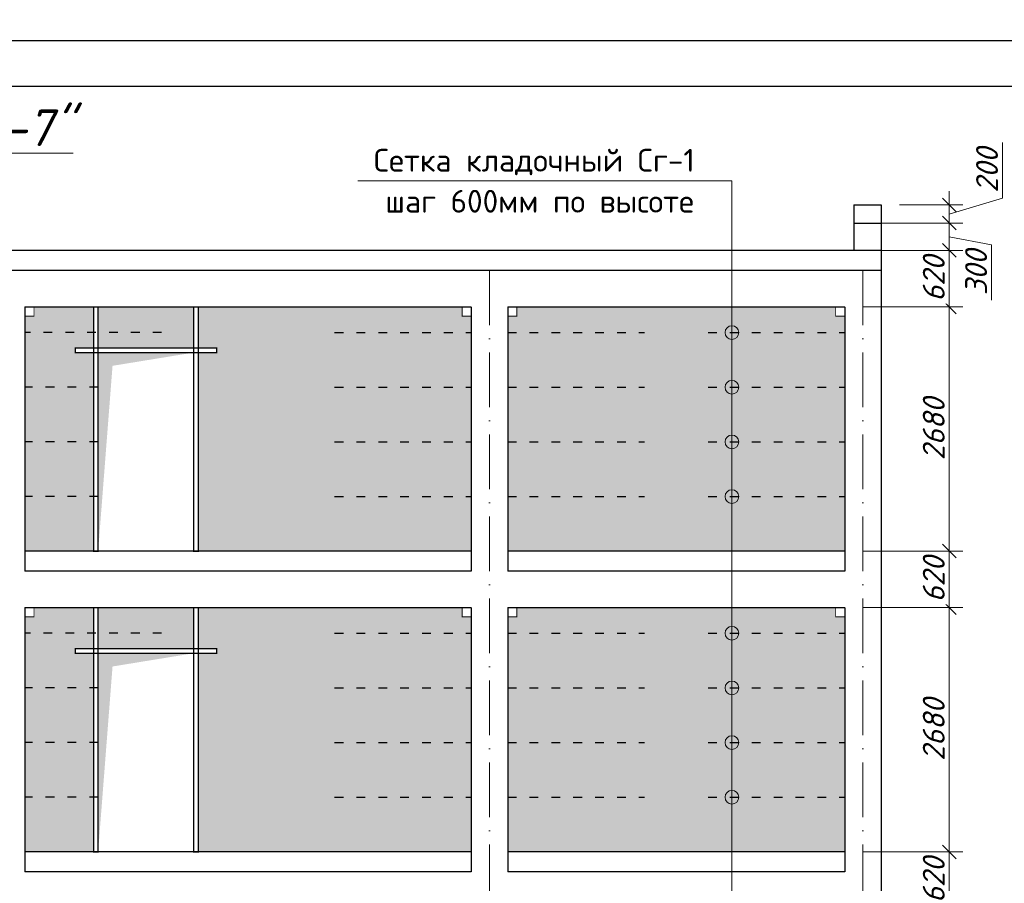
# Model space of a CAD drawing. Header units: millimetres. Extents: x 363306 to 7757304, y 1022887 to 1207196.
# Tile 246 of 256: x 1168146 to 1178955, y 1079428 to 1088906. Entities that reach past the tile are written whole.
import ezdxf

# ---------------------------------------------------------------- set-up
doc = ezdxf.new("R2010")
doc.units = ezdxf.units.MM
doc.linetypes.add('ACAD_ISO03W100', pattern=[30, 12, -18])
doc.linetypes.add('ACAD_ISO10W100', pattern=[18, 12, -3, 0, -3])
doc.layers.add('.', color=7, linetype='Continuous', lineweight=15)
doc.layers.add('0 @ 100', color=7, linetype='Continuous')
doc.layers.add('O3SAD', color=1, linetype='Continuous')
doc.styles.add('Arial', font='arial.ttf')
doc.styles.add('iso', font='isocpeur.TTF')
doc.styles.get("Standard").update_dxf_attribs({"font": 'isocpeui.ttf'})
doc.styles.add('ГОСТ 2.304', font='isocpeui.ttf')
doc.dimstyles.new('Санжар', dxfattribs={"dimtxt": 240, "dimasz": 200, "dimexe": 200, "dimexo": 200, "dimgap": 50, "dimtad": 1, "dimdec": 0, "dimtxsty": 'Standard', "dimblk": 'OBLIQUE', "dimcen": 2.5, "dimdle": 200, "dimclrd": 152, "dimclre": 152, "dimclrt": 152, "dimadec": 0, "dimazin": 0, "dimtfac": 1, "dimtdec": 0, "dimtmove": 0, "dimatfit": 3, "dimldrblk": 'OBLIQUE', "dimfxl": 0, "dimlwd": 0, "dimlwe": 0, "dimarcsym": 0})

# ---------------------------------------------------------------- blocks, each defined once
blk = doc.blocks.new('_Oblique')
at = {"color": 0, "linetype": 'ByBlock', "lineweight": -2}
blk.add_line((-0.5, -0.5), (0.5, 0.5), dxfattribs=at)
blk = doc.blocks.new('*D826')
at = {"lineweight": 0, "transparency": 16777216}
for p, q in [((1178350, 1079003), (1178350, 1079923)), ((1177403, 1079773), (1178500, 1079773)), ((1177403, 1079153), (1178500, 1079153))]:
    blk.add_line(p, q, dxfattribs=at)
at = {"layer": 'Defpoints', "color": 0, "lineweight": 25, "transparency": 16777216}
for p in [(1177203, 1079773), (1178350, 1079773), (1177203, 1079153)]:
    blk.add_point(p, dxfattribs=at)
at = {"lineweight": 0, "transparency": 16777216, "xscale": 150, "yscale": 150, "zscale": 150}
for p, rotation in [((1178350, 1079773), 90), ((1178350, 1079153), 270)]:
    blk.add_blockref('_Oblique', p, dxfattribs=dict(at, rotation=rotation))
at = {"lineweight": 0, "transparency": 16777216, "insert": (1178180, 1079463), "char_height": 240, "attachment_point": 5, "rotation": 90, "bg_fill": 3, "box_fill_scale": 1.1, "bg_fill_color": 256, "bg_fill_true_color": 13158600, "bg_fill_transparency": 0}
blk.add_mtext('620', dxfattribs=at)
blk = doc.blocks.new('*D827')
at = {"lineweight": 0, "transparency": 16777216}
for p, q in [((1178350, 1079623), (1178350, 1082603)), ((1177403, 1082453), (1178500, 1082453)), ((1177403, 1079773), (1178500, 1079773))]:
    blk.add_line(p, q, dxfattribs=at)
at = {"layer": 'Defpoints', "color": 0, "lineweight": 25, "transparency": 16777216}
for p in [(1177203, 1082453), (1178350, 1082453), (1177203, 1079773)]:
    blk.add_point(p, dxfattribs=at)
at = {"lineweight": 0, "transparency": 16777216, "xscale": 150, "yscale": 150, "zscale": 150}
for p, rotation in [((1178350, 1082453), 90), ((1178350, 1079773), 270)]:
    blk.add_blockref('_Oblique', p, dxfattribs=dict(at, rotation=rotation))
at = {"lineweight": 0, "transparency": 16777216, "insert": (1178180, 1081113), "char_height": 240, "attachment_point": 5, "rotation": 90, "bg_fill": 3, "box_fill_scale": 1.1, "bg_fill_color": 256, "bg_fill_true_color": 13158600, "bg_fill_transparency": 0}
blk.add_mtext('2680', dxfattribs=at)
blk = doc.blocks.new('*D828')
at = {"lineweight": 0, "transparency": 16777216}
for p, q in [((1178350, 1082303), (1178350, 1083223)), ((1177403, 1083073), (1178500, 1083073)), ((1177403, 1082453), (1178500, 1082453))]:
    blk.add_line(p, q, dxfattribs=at)
at = {"layer": 'Defpoints', "color": 0, "lineweight": 25, "transparency": 16777216}
for p in [(1177203, 1083073), (1178350, 1083073), (1177203, 1082453)]:
    blk.add_point(p, dxfattribs=at)
at = {"lineweight": 0, "transparency": 16777216, "xscale": 150, "yscale": 150, "zscale": 150}
for p, rotation in [((1178350, 1083073), 90), ((1178350, 1082453), 270)]:
    blk.add_blockref('_Oblique', p, dxfattribs=dict(at, rotation=rotation))
at = {"lineweight": 0, "transparency": 16777216, "insert": (1178180, 1082763), "char_height": 240, "attachment_point": 5, "rotation": 90, "bg_fill": 3, "box_fill_scale": 1.1, "bg_fill_color": 256, "bg_fill_true_color": 13158600, "bg_fill_transparency": 0}
blk.add_mtext('620', dxfattribs=at)
blk = doc.blocks.new('*D829')
at = {"lineweight": 0, "transparency": 16777216}
for p, q in [((1178350, 1083223), (1178350, 1082303)), ((1177403, 1083073), (1178500, 1083073)), ((1177403, 1082453), (1178500, 1082453))]:
    blk.add_line(p, q, dxfattribs=at)
at = {"layer": 'Defpoints', "color": 0, "lineweight": 25, "transparency": 16777216}
for p in [(1177203, 1083073), (1177203, 1082453), (1178350, 1082453)]:
    blk.add_point(p, dxfattribs=at)
at = {"lineweight": 0, "transparency": 16777216, "xscale": 150, "yscale": 150, "zscale": 150}
for p, rotation in [((1178350, 1083073), 90), ((1178350, 1082453), 270)]:
    blk.add_blockref('_Oblique', p, dxfattribs=dict(at, rotation=rotation))
at = {"lineweight": 0, "transparency": 16777216, "insert": (1178180, 1082763), "char_height": 240, "attachment_point": 5, "rotation": 90, "bg_fill": 3, "box_fill_scale": 1.1, "bg_fill_color": 256, "bg_fill_true_color": 13158600, "bg_fill_transparency": 0}
blk.add_mtext('620', dxfattribs=at)
blk = doc.blocks.new('*D830')
at = {"lineweight": 0, "transparency": 16777216}
for p, q in [((1178350, 1082303), (1178350, 1083223)), ((1177403, 1083073), (1178500, 1083073)), ((1177403, 1082453), (1178500, 1082453))]:
    blk.add_line(p, q, dxfattribs=at)
at = {"layer": 'Defpoints', "color": 0, "lineweight": 25, "transparency": 16777216}
for p in [(1177203, 1083073), (1178350, 1083073), (1177203, 1082453)]:
    blk.add_point(p, dxfattribs=at)
at = {"lineweight": 0, "transparency": 16777216, "xscale": 150, "yscale": 150, "zscale": 150}
for p, rotation in [((1178350, 1083073), 90), ((1178350, 1082453), 270)]:
    blk.add_blockref('_Oblique', p, dxfattribs=dict(at, rotation=rotation))
at = {"lineweight": 0, "transparency": 16777216, "insert": (1178180, 1082763), "char_height": 240, "attachment_point": 5, "rotation": 90, "bg_fill": 3, "box_fill_scale": 1.1, "bg_fill_color": 256, "bg_fill_true_color": 13158600, "bg_fill_transparency": 0}
blk.add_mtext('620', dxfattribs=at)
blk = doc.blocks.new('*D831')
at = {"lineweight": 0, "transparency": 16777216}
for p, q in [((1178350, 1082923), (1178350, 1085903)), ((1177403, 1085753), (1178500, 1085753)), ((1177403, 1083073), (1178500, 1083073))]:
    blk.add_line(p, q, dxfattribs=at)
at = {"layer": 'Defpoints', "color": 0, "lineweight": 25, "transparency": 16777216}
for p in [(1177203, 1085753), (1178350, 1085753), (1177203, 1083073)]:
    blk.add_point(p, dxfattribs=at)
at = {"lineweight": 0, "transparency": 16777216, "xscale": 150, "yscale": 150, "zscale": 150}
for p, rotation in [((1178350, 1085753), 90), ((1178350, 1083073), 270)]:
    blk.add_blockref('_Oblique', p, dxfattribs=dict(at, rotation=rotation))
at = {"lineweight": 0, "transparency": 16777216, "insert": (1178180, 1084413), "char_height": 240, "attachment_point": 5, "rotation": 90, "bg_fill": 3, "box_fill_scale": 1.1, "bg_fill_color": 256, "bg_fill_true_color": 13158600, "bg_fill_transparency": 0}
blk.add_mtext('2680', dxfattribs=at)
blk = doc.blocks.new('*D832')
at = {"lineweight": 0, "transparency": 16777216}
for p, q in [((1178350, 1085603), (1178350, 1086523)), ((1177503, 1086373), (1178500, 1086373)), ((1177403, 1085753), (1178500, 1085753))]:
    blk.add_line(p, q, dxfattribs=at)
at = {"layer": 'Defpoints', "color": 0, "lineweight": 25, "transparency": 16777216}
for p in [(1177303, 1086373), (1178350, 1086373), (1177203, 1085753)]:
    blk.add_point(p, dxfattribs=at)
at = {"lineweight": 0, "transparency": 16777216, "xscale": 150, "yscale": 150, "zscale": 150}
for p, rotation in [((1178350, 1086373), 90), ((1178350, 1085753), 270)]:
    blk.add_blockref('_Oblique', p, dxfattribs=dict(at, rotation=rotation))
at = {"lineweight": 0, "transparency": 16777216, "insert": (1178180, 1086063), "char_height": 240, "attachment_point": 5, "rotation": 90, "bg_fill": 3, "box_fill_scale": 1.1, "bg_fill_color": 256, "bg_fill_true_color": 13158600, "bg_fill_transparency": 0}
blk.add_mtext('620', dxfattribs=at)
blk = doc.blocks.new('*D833')
at = {"lineweight": 0, "transparency": 16777216}
for p, q in [((1178350, 1086223), (1178350, 1086823)), ((1177503, 1086673), (1178500, 1086673)), ((1178350, 1086523), (1178815, 1086436)), ((1178815, 1086436), (1178815, 1085826)), ((1177503, 1086373), (1178500, 1086373))]:
    blk.add_line(p, q, dxfattribs=at)
at = {"layer": 'Defpoints', "color": 0, "lineweight": 25, "transparency": 16777216}
for p in [(1177303, 1086673), (1178350, 1086673), (1177303, 1086373)]:
    blk.add_point(p, dxfattribs=at)
at = {"lineweight": 0, "transparency": 16777216, "xscale": 150, "yscale": 150, "zscale": 150}
for p, rotation in [((1178350, 1086673), 90), ((1178350, 1086373), 270)]:
    blk.add_blockref('_Oblique', p, dxfattribs=dict(at, rotation=rotation))
at = {"lineweight": 0, "transparency": 16777216, "insert": (1178645, 1086131), "char_height": 240, "attachment_point": 5, "rotation": 90, "bg_fill": 3, "box_fill_scale": 1.1, "bg_fill_color": 256, "bg_fill_true_color": 13158600, "bg_fill_transparency": 0}
blk.add_mtext('300', dxfattribs=at)
blk = doc.blocks.new('*D834')
at = {"lineweight": 0, "transparency": 16777216}
for p, q in [((1178935, 1086948), (1178935, 1087558)), ((1178350, 1086523), (1178350, 1087023)), ((1178350, 1086773), (1178935, 1086948)), ((1177803, 1086873), (1178500, 1086873)), ((1177503, 1086673), (1178500, 1086673))]:
    blk.add_line(p, q, dxfattribs=at)
at = {"layer": 'Defpoints', "color": 0, "lineweight": 25, "transparency": 16777216}
for p in [(1177603, 1086873), (1178350, 1086873), (1177303, 1086673)]:
    blk.add_point(p, dxfattribs=at)
at = {"lineweight": 0, "transparency": 16777216, "xscale": 150, "yscale": 150, "zscale": 150}
for p, rotation in [((1178350, 1086873), 90), ((1178350, 1086673), 270)]:
    blk.add_blockref('_Oblique', p, dxfattribs=dict(at, rotation=rotation))
at = {"lineweight": 0, "transparency": 16777216, "insert": (1178765, 1087253), "char_height": 240, "attachment_point": 5, "rotation": 90, "bg_fill": 3, "box_fill_scale": 1.1, "bg_fill_color": 256, "bg_fill_true_color": 13158600, "bg_fill_transparency": 0}
blk.add_mtext('200', dxfattribs=at)

msp = doc.modelspace()

# ---------------------------------------------------------------- hatches: boundary and pattern name
at = {"layer": '.', "lineweight": 0, "true_color": 0xcd6928}
h = msp.add_hatch(dxfattribs=at)
h.set_pattern_fill('AR-B816C', color=32, scale=1.6)
h.set_pattern_definition([(0, (11433.5, -80251.7), (325.12, 325.12), [635, -15.24]), (0, (11108.38, -80236.46), (325.12, 325.12), [635, -15.24]), (90, (11433.5, -80251.7), (-325.12, 325.12), [-340.36, 309.88]), (90, (11418.26, -80251.7), (-325.12, 325.12), [-340.36, 309.88])])
h.paths.add_polyline_path([(1155453.442, 1085252.639), (1155253.442, 1085252.639), (1155253.442, 1085302.639), (1155453.442, 1085302.639), (1155453.442, 1085752.639), (1154803.442, 1085752.639), (1154803.442, 1085652.639), (1154703.442, 1085652.639), (1154703.442, 1083072.639), (1155453.442, 1083072.639)])
h.paths.add_polyline_path([(1156553.442, 1085752.639), (1155503.442, 1085752.639), (1155503.442, 1085302.639), (1156553.442, 1085302.639)])
h.paths.add_polyline_path([(1160303.442, 1085652.639), (1160203.442, 1085652.639), (1160203.442, 1085752.639), (1156603.442, 1085752.639), (1156603.442, 1085302.639), (1156803.442, 1085302.639), (1156803.442, 1085252.639), (1156603.442, 1085252.639), (1156603.442, 1083072.639), (1160303.442, 1083072.639)])
h.paths.add_polyline_path([(1160303.442, 1082352.639), (1160203.442, 1082352.639), (1160203.442, 1082452.639), (1156603.442, 1082452.639), (1156603.442, 1082002.639), (1156803.442, 1082002.639), (1156803.442, 1081952.639), (1156603.442, 1081952.639), (1156603.442, 1079772.639), (1160303.442, 1079772.639)])
h.paths.add_polyline_path([(1156553.442, 1082452.639), (1155503.442, 1082452.639), (1155503.442, 1082002.639), (1156553.442, 1082002.639)])
h.paths.add_polyline_path([(1155453.442, 1082452.639), (1154803.442, 1082452.639), (1154803.442, 1082352.639), (1154703.442, 1082352.639), (1154703.442, 1079772.639), (1155453.442, 1079772.639), (1155453.442, 1081952.639), (1155253.442, 1081952.639), (1155253.442, 1082002.639), (1155453.442, 1082002.639)])
h.paths.add_polyline_path([(1155453.442, 1079152.639), (1154803.442, 1079152.639), (1154803.442, 1079052.639), (1154703.442, 1079052.639), (1154703.442, 1076552.639), (1155453.442, 1076552.639), (1155453.442, 1078652.639), (1155253.442, 1078652.639), (1155253.442, 1078702.639), (1155453.442, 1078702.639)])
h.paths.add_polyline_path([(1156553.442, 1079152.639), (1155503.442, 1079152.639), (1155503.442, 1078702.639), (1156553.442, 1078702.639)])
h.paths.add_polyline_path([(1160303.442, 1079052.639), (1160203.442, 1079052.639), (1160203.442, 1079152.639), (1156603.442, 1079152.639), (1156603.442, 1078702.639), (1156803.442, 1078702.639), (1156803.442, 1078652.639), (1156603.442, 1078652.639), (1156603.442, 1076552.639), (1160303.442, 1076552.639)])
h.paths.add_polyline_path([(1163703.442, 1085652.639), (1163603.442, 1085652.639), (1163603.442, 1085752.639), (1160803.442, 1085752.639), (1160803.442, 1085652.639), (1160703.442, 1085652.639), (1160703.442, 1083072.639), (1163703.442, 1083072.639)])
h.paths.add_polyline_path([(1163703.442, 1082352.639), (1163603.442, 1082352.639), (1163603.442, 1082452.639), (1160803.442, 1082452.639), (1160803.442, 1082352.639), (1160703.442, 1082352.639), (1160703.442, 1079772.639), (1163703.442, 1079772.639)])
h.paths.add_polyline_path([(1163703.442, 1079052.639), (1163603.442, 1079052.639), (1163603.442, 1079152.639), (1160803.442, 1079152.639), (1160803.442, 1079052.639), (1160703.442, 1079052.639), (1160703.442, 1076552.639), (1163703.442, 1076552.639)])
h.paths.add_polyline_path([(1165903.442, 1078652.639), (1165703.442, 1078652.639), (1165703.442, 1078702.639), (1165903.442, 1078702.639), (1165903.442, 1079152.639), (1164203.485, 1079152.639), (1164203.485, 1079052.639), (1164103.442, 1079052.639), (1164103.442, 1076552.639), (1165903.442, 1076552.639)])
h.paths.add_polyline_path([(1167003.442, 1079152.639), (1165953.442, 1079152.639), (1165953.442, 1078702.639), (1167003.442, 1078702.639)])
h.paths.add_polyline_path([(1167803.442, 1079052.639), (1167703.442, 1079052.639), (1167703.442, 1079152.639), (1167053.442, 1079152.639), (1167053.442, 1078702.639), (1167253.442, 1078702.639), (1167253.442, 1078652.639), (1167053.442, 1078652.639), (1167053.442, 1076552.639), (1167803.442, 1076552.639)])
h.paths.add_polyline_path([(1167803.442, 1082352.639), (1167703.442, 1082352.639), (1167703.442, 1082452.639), (1167053.442, 1082452.639), (1167053.442, 1082002.639), (1167253.442, 1082002.639), (1167253.442, 1081952.639), (1167053.442, 1081952.639), (1167053.442, 1079772.639), (1167803.442, 1079772.639)])
h.paths.add_polyline_path([(1167003.442, 1082452.639), (1165953.442, 1082452.639), (1165953.442, 1082002.639), (1167003.442, 1082002.639)])
h.paths.add_polyline_path([(1165903.442, 1082452.639), (1164203.485, 1082452.639), (1164203.485, 1082352.639), (1164103.442, 1082352.639), (1164103.442, 1079772.639), (1165903.442, 1079772.639), (1165903.442, 1081952.639), (1165703.442, 1081952.639), (1165703.442, 1082002.639), (1165903.442, 1082002.639)])
h.paths.add_polyline_path([(1167803.442, 1085652.639), (1167703.442, 1085652.639), (1167703.442, 1085752.639), (1167053.442, 1085752.639), (1167053.442, 1085302.639), (1167253.442, 1085302.639), (1167253.442, 1085252.639), (1167053.442, 1085252.639), (1167053.442, 1083072.639), (1167803.442, 1083072.639)])
h.paths.add_polyline_path([(1167003.442, 1085752.639), (1165953.442, 1085752.639), (1165953.442, 1085302.639), (1167003.442, 1085302.639)])
h.paths.add_polyline_path([(1165903.442, 1085752.639), (1164203.485, 1085752.639), (1164203.485, 1085652.639), (1164103.442, 1085652.639), (1164103.442, 1083072.639), (1165903.442, 1083072.639), (1165903.442, 1085252.639), (1165703.442, 1085252.639), (1165703.442, 1085302.639), (1165903.442, 1085302.639)])
h.paths.add_polyline_path([(1168957.245, 1085752.639), (1168303.442, 1085752.639), (1168303.442, 1085652.639), (1168203.442, 1085652.639), (1168203.442, 1083072.639), (1168957.245, 1083072.639), (1168957.245, 1085252.639), (1168757.245, 1085252.639), (1168757.245, 1085302.639), (1168957.245, 1085302.639)])
h.paths.add_polyline_path([(1170057.245, 1085752.639), (1169007.245, 1085752.639), (1169007.245, 1085302.639), (1170057.245, 1085302.639)])
h.paths.add_polyline_path([(1173103.442, 1085652.639), (1173003.442, 1085652.639), (1173003.442, 1085752.639), (1170107.245, 1085752.639), (1170107.245, 1085302.639), (1170307.245, 1085302.639), (1170307.245, 1085252.639), (1170107.245, 1085252.639), (1170107.245, 1083072.639), (1173103.442, 1083072.639)])
h.paths.add_polyline_path([(1168957.245, 1082452.639), (1168303.442, 1082452.639), (1168303.442, 1082352.639), (1168203.442, 1082352.639), (1168203.442, 1079772.639), (1168957.245, 1079772.639), (1168957.245, 1081952.639), (1168757.245, 1081952.639), (1168757.245, 1082002.639), (1168957.245, 1082002.639)])
h.paths.add_polyline_path([(1170057.245, 1082452.639), (1169007.245, 1082452.639), (1169007.245, 1082002.639), (1170057.245, 1082002.639)])
h.paths.add_polyline_path([(1173103.442, 1082352.639), (1173003.442, 1082352.639), (1173003.442, 1082452.639), (1170107.245, 1082452.639), (1170107.245, 1082002.639), (1170307.245, 1082002.639), (1170307.245, 1081952.639), (1170107.245, 1081952.639), (1170107.245, 1079772.639), (1173103.442, 1079772.639)])
h.paths.add_polyline_path([(1168957.245, 1079152.639), (1168303.442, 1079152.639), (1168303.442, 1079052.639), (1168203.442, 1079052.639), (1168203.442, 1076552.639), (1168957.245, 1076552.639), (1168957.245, 1078652.639), (1168757.245, 1078652.639), (1168757.245, 1078702.639), (1168957.245, 1078702.639)])
h.paths.add_polyline_path([(1170057.245, 1079152.639), (1169007.245, 1079152.639), (1169007.245, 1078702.639), (1170057.245, 1078702.639)])
h.paths.add_polyline_path([(1173103.442, 1079052.639), (1173003.442, 1079052.639), (1173003.442, 1079152.639), (1170107.245, 1079152.639), (1170107.245, 1078702.639), (1170307.245, 1078702.639), (1170307.245, 1078652.639), (1170107.245, 1078652.639), (1170107.245, 1076552.639), (1173103.442, 1076552.639)])
h.paths.add_polyline_path([(1177203.442, 1079052.639), (1177103.442, 1079052.639), (1177103.442, 1079152.639), (1173603.442, 1079152.639), (1173603.442, 1079052.639), (1173503.442, 1079052.639), (1173503.442, 1076552.639), (1177203.442, 1076552.639)])
h.paths.add_polyline_path([(1177203.442, 1082352.639), (1177103.442, 1082352.639), (1177103.442, 1082452.639), (1173603.442, 1082452.639), (1173603.442, 1082352.639), (1173503.442, 1082352.639), (1173503.442, 1079772.639), (1177203.442, 1079772.639)])
h.paths.add_polyline_path([(1177203.442, 1085652.639), (1177103.442, 1085652.639), (1177103.442, 1085752.639), (1173603.442, 1085752.639), (1173603.442, 1085652.639), (1173503.442, 1085652.639), (1173503.442, 1083072.639), (1177203.442, 1083072.639)])

# ---------------------------------------------------------------- linework, layer by layer
at = {"color": 18, "lineweight": 30, "true_color": 0x000000}
for p, q in [((1177303.442, 1086872.639), (1177603.442, 1086872.639)), ((1177303.442, 1086872.639), (1177303.442, 1086372.639)), ((1177303.442, 1086672.639), (1177603.442, 1086672.639))]:
    msp.add_line(p, q, dxfattribs=at)
at = {"lineweight": 30, "ltscale": 100}
for p, q in [((1177603.442, 1086872.639), (1177603.442, 1076552.639)), ((1177603.442, 1086372.639), (1150903.442, 1086372.639)), ((1177603.442, 1086152.639), (1150903.442, 1086152.639)), ((1168203.442, 1085752.639), (1168203.442, 1082852.639)), ((1173103.442, 1085752.639), (1168203.442, 1085752.639)), ((1173103.442, 1085752.639), (1173103.442, 1082852.639)), ((1173503.442, 1085752.639), (1173503.442, 1082852.639)), ((1177203.442, 1085752.639), (1173503.442, 1085752.639)), ((1177203.442, 1085752.639), (1177203.442, 1082852.639)), ((1173103.442, 1083072.639), (1168203.442, 1083072.639)), ((1177203.442, 1083072.639), (1173503.442, 1083072.639)), ((1173103.442, 1082852.639), (1168203.442, 1082852.639)), ((1177203.442, 1082852.639), (1173503.442, 1082852.639)), ((1168203.442, 1082452.639), (1168203.442, 1079552.639)), ((1173103.442, 1082452.639), (1168203.442, 1082452.639)), ((1173103.442, 1082452.639), (1173103.442, 1079552.639)), ((1173503.442, 1082452.639), (1173503.442, 1079552.639)), ((1177203.442, 1082452.639), (1173503.442, 1082452.639)), ((1177203.442, 1082452.639), (1177203.442, 1079552.639)), ((1173103.442, 1079772.639), (1168203.442, 1079772.639)), ((1177203.442, 1079772.639), (1173503.442, 1079772.639)), ((1173103.442, 1079552.639), (1168203.442, 1079552.639)), ((1177203.442, 1079552.639), (1173503.442, 1079552.639))]:
    msp.add_line(p, q, dxfattribs=at)
at = {"color": 1, "linetype": 'ACAD_ISO10W100', "lineweight": 9, "ltscale": 50}
for p, q in [((1173303.442, 1086152.639), (1173303.442, 1074757.624)), ((1177403.442, 1086152.639), (1177403.442, 1074757.624))]:
    msp.add_line(p, q, dxfattribs=at)
at = {"color": 5, "linetype": 'ACAD_ISO03W100', "lineweight": 30, "ltscale": 8}
for p, q in [((1169703.442, 1085472.829, 0), (1168203.442, 1085472.829, 0)), ((1171603.442, 1085472.829, 0), (1173103.442, 1085472.829, 0)), ((1173503.442, 1085472.829, 0), (1175003.442, 1085472.829, 0)), ((1175703.442, 1085472.829, 0), (1177203.442, 1085472.829, 0)), ((1169007.245, 1084872.829, 0), (1168203.442, 1084872.829, 0)), ((1171603.442, 1084872.829, 0), (1173103.442, 1084872.829, 0)), ((1173503.442, 1084872.829, 0), (1175003.442, 1084872.829, 0)), ((1175703.442, 1084872.829, 0), (1177203.442, 1084872.829, 0)), ((1169007.245, 1084272.829, 0), (1168203.442, 1084272.829, 0)), ((1171603.442, 1084272.829, 0), (1173103.442, 1084272.829, 0)), ((1173503.442, 1084272.829, 0), (1175003.442, 1084272.829, 0)), ((1175703.442, 1084272.829, 0), (1177203.442, 1084272.829, 0)), ((1169007.245, 1083672.829, 0), (1168203.442, 1083672.829, 0)), ((1171603.442, 1083672.829, 0), (1173103.442, 1083672.829, 0)), ((1173503.442, 1083672.829, 0), (1175003.442, 1083672.829, 0)), ((1175703.442, 1083672.829, 0), (1177203.442, 1083672.829, 0)), ((1169703.442, 1082172.829, 0), (1168203.442, 1082172.829, 0)), ((1171603.442, 1082172.829, 0), (1173103.442, 1082172.829, 0)), ((1173503.442, 1082172.829, 0), (1175003.442, 1082172.829, 0)), ((1175703.442, 1082172.829, 0), (1177203.442, 1082172.829, 0)), ((1169007.245, 1081572.829, 0), (1168203.442, 1081572.829, 0)), ((1171603.442, 1081572.829, 0), (1173103.442, 1081572.829, 0)), ((1173503.442, 1081572.829, 0), (1175003.442, 1081572.829, 0)), ((1175703.442, 1081572.829, 0), (1177203.442, 1081572.829, 0)), ((1169007.245, 1080972.829, 0), (1168203.442, 1080972.829, 0)), ((1171603.442, 1080972.829, 0), (1173103.442, 1080972.829, 0)), ((1173503.442, 1080972.829, 0), (1175003.442, 1080972.829, 0)), ((1175703.442, 1080972.829, 0), (1177203.442, 1080972.829, 0)), ((1169007.245, 1080372.829, 0), (1168203.442, 1080372.829, 0)), ((1171603.442, 1080372.829, 0), (1173103.442, 1080372.829, 0)), ((1173503.442, 1080372.829, 0), (1175003.442, 1080372.829, 0)), ((1175703.442, 1080372.829, 0), (1177203.442, 1080372.829, 0))]:
    msp.add_line(p, q, dxfattribs=at)
at = {"color": 1, "lineweight": 0, "ltscale": 100}
for points in [[(1175963.862, 1087138.441), (1171858.37, 1087138.441)], [(1175963.862, 1077152.639), (1175963.862, 1087138.441)]]:
    msp.add_lwpolyline(points, dxfattribs=at)
at = {"color": 116, "lineweight": 18, "true_color": 0x136734, "const_width": 10}
for points in [[(1168303.442, 1085752.639), (1168203.442, 1085752.639), (1168203.442, 1085652.639), (1168303.442, 1085652.639)], [(1173003.442, 1085752.639), (1173103.442, 1085752.639), (1173103.442, 1085652.639), (1173003.442, 1085652.639)], [(1173603.442, 1085752.639), (1173503.442, 1085752.639), (1173503.442, 1085652.639), (1173603.442, 1085652.639)], [(1177103.442, 1085752.639), (1177203.442, 1085752.639), (1177203.442, 1085652.639), (1177103.442, 1085652.639)], [(1168303.442, 1082452.639), (1168203.442, 1082452.639), (1168203.442, 1082352.639), (1168303.442, 1082352.639)], [(1173003.442, 1082452.639), (1173103.442, 1082452.639), (1173103.442, 1082352.639), (1173003.442, 1082352.639)], [(1173603.442, 1082452.639), (1173503.442, 1082452.639), (1173503.442, 1082352.639), (1173603.442, 1082352.639)], [(1177103.442, 1082452.639), (1177203.442, 1082452.639), (1177203.442, 1082352.639), (1177103.442, 1082352.639)]]:
    msp.add_lwpolyline(points, close=True, dxfattribs=at)
at = {"color": 114, "lineweight": 0, "true_color": 0x139b48, "const_width": 15}
for points in [[(1169007.245, 1085752.639), (1168957.245, 1085752.639), (1168957.245, 1083072.639), (1169007.245, 1083072.639)], [(1170057.245, 1085752.639), (1170107.245, 1085752.639), (1170107.245, 1083072.639), (1170057.245, 1083072.639)], [(1169007.245, 1082452.639), (1168957.245, 1082452.639), (1168957.245, 1079772.639), (1169007.245, 1079772.639)], [(1170057.245, 1082452.639), (1170107.245, 1082452.639), (1170107.245, 1079772.639), (1170057.245, 1079772.639)]]:
    msp.add_lwpolyline(points, close=True, dxfattribs=at)
at = {"color": 217, "lineweight": 0, "true_color": 0x93278f, "const_width": 15}
for points in [[(1168757.245, 1085302.639), (1170307.245, 1085302.639), (1170307.245, 1085252.639), (1168757.245, 1085252.639)], [(1168757.245, 1082002.639), (1170307.245, 1082002.639), (1170307.245, 1081952.639), (1168757.245, 1081952.639)]]:
    msp.add_lwpolyline(points, close=True, dxfattribs=at)
at = {"color": 1, "lineweight": 0, "ltscale": 100}
for centre in [(1175963.862, 1085472.639), (1175963.862, 1085472.639), (1175963.862, 1084872.639), (1175963.862, 1084872.639), (1175963.862, 1084272.639), (1175963.862, 1084272.639), (1175963.862, 1083672.639), (1175963.862, 1083672.639), (1175963.862, 1082172.639), (1175963.862, 1082172.639), (1175963.862, 1081572.639), (1175963.862, 1081572.639), (1175963.862, 1080972.639), (1175963.862, 1080972.639), (1175963.862, 1080372.639), (1175963.862, 1080372.639)]:
    msp.add_circle(centre, 75, dxfattribs=at)
at = {"color": 18, "lineweight": 30, "true_color": 0x000000}
for points in [[(1169007.245, 1083072.639), (1169007.245, 1085252.639), (1169165.366, 1085107.333), (1170057.245, 1085252.639)], [(1169007.245, 1079772.639), (1169007.245, 1081952.639), (1169165.366, 1081807.333), (1170057.245, 1081952.639)]]:
    msp.add_solid(points, dxfattribs=at)

# ---------------------------------------------------------------- texts
at = {"color": 18, "lineweight": 0, "true_color": 0x000000, "insert": (1158797.948, 1087920.593), "char_height": 400, "width": 15937.26427, "attachment_point": 1}
msp.add_mtext('{\\LРазвертка стен по оси "Б" в осях "1-7"}', dxfattribs=at)
at = {"color": 116, "lineweight": 0, "true_color": 0x136734, "insert": (883892.483, 1087785.858), "char_height": 500, "width": 18765.00851, "attachment_point": 1, "style": 'Arial'}
msp.add_mtext('\\pi1602.2;{\\fISOCPEUR|b0|i1|c204|p34;\\L\\C256;\\c0;План ленточного фундамента для перегородки }', dxfattribs=at)
at = {"lineweight": 0, "ltscale": 100, "char_height": 250, "attachment_point": 1}
for s, insert, width in [('\\fISOCPEUR|b0|i0|c0|p34;\\W1.0000000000;\\T1.0000000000;\\o\\lСетка кладочный Сг-1 ', (1172033.37, 1087488.441), 3625), ('\\fISOCPEUR|b0|i0|c0|p34;\\W1.0000000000;\\T1.0000000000;\\o\\lшаг 600мм по высоте', (1172160.074, 1087038.441), 3525)]:
    msp.add_mtext(s, dxfattribs=dict(at, insert=insert, width=width))
at = {"lineweight": 9, "char_height": 400, "width": 9717.00309, "attachment_point": 1, "style": 'iso'}
for insert in [(954613.151, 1083015.009), (999613.151, 1083015.009), (1044613.151, 1083015.009)]:
    msp.add_mtext('\\pi1764.372;{\\fISOCPEUR|b0|i1|c204|p34;Примерных вид для\\P\\pi488.236;стена монтажа (Газоблок)}', dxfattribs=dict(at, insert=insert))
at = {"layer": '0 @ 100', "color": 7, "insert": (761996.908, 1075986.433), "char_height": 318.940213, "width": 19697.5359, "attachment_point": 4, "style": 'ГОСТ 2.304'}
msp.add_mtext('\\pi5457.36288;{\\fISOCPEUR|b1|i1|c204|p34;Характеристика участка строительства:\\P\\pi0;\\P}Расчетная зимняя температура воздух 15 °С.\\PСкоростной напор ветра   - 38кг/м2.\\PВес снегового покрова    - 50кг/м2.\\PКлассификация зданий по функциональной пожарной опасности - Ф 4.1 \\PКоэффициент надежности по назначению - 0.95\\P\\P^IПроектом разработано подъёмник для мало мобильных граждан населения грузоподъемностью 250 кг. скоростью 0,25 см/с. Двери шахт подъёмника противопожарные с пределом огнестойкости El 30. Подъёмники оборудованы кабинами габаритами 1500х1500 мм, ширина дверей кабины обеспечивает проезд инвалидной коляски. Для экстренных случаев подъёмник оснащен дополнительным аккумулятором и механическим спуском для безопасного спуска пассажира в нулевую отметку. Так же в дверях подъёмника установлены замки датчики которые открываются с ключевыми картами, чтобы открыть двери подъёмника.\\P^IС внешней и внутренней стороны наружных стен предусмотрено обшивка из аквапанелей толщиной 12,5мм с утеплением из минераловатной ваты на кварцевой основе, А =0,040 Вт/мС, толщиной 100мм. (по теплотехническому расчету). Наружная отделка из органическое стекло.\\P^IПодрядчик обязан предоставить заказчику сертификаты соответствия и пожарной безопасности на фасадную систему и все применяемые в данной системе материалы и изделия.\\PКонструкции, изделия и материалы применены по действующим стандартам, ТУ, сертификатам. На путях эвакуации используются отделочные материалы, соответствующие требованиям п. 5.25 ШНК 2.01.02-04.\\PОтделка стен с внутренней стороны окраска водоэмульсионными красками светлых тонов. Во внутренней и наружной отделке использованы современные отделочные материалы используемые на территории Республики Узбекистан.\\P^IКрыша - скатная из металлических профилированных листов с полимерными покрытиями с обеих сторон толщ.0,55мм по металлическим конструкциям.\\P^IПо периметру наружных стен устраивается бетонная отмостка. Бетон кл.В 7,5 шириной 1000 мм, толщиной 50 мм по гравийному основанию толщиной 100 мм -150 мм.\\P^IВсе строительно-монтажные работы вести согласно указаний соответствующих строительных норм и проекта производства работ (П.П.Р.) на основании ШНК 3.01.01 - 03 и КМК 3.01.02 - 00.', dxfattribs=at)

# ---------------------------------------------------------------- next in the draw order: dimensions: what is measured, and where the dimension line sits
at = {"color": 18, "lineweight": 0, "true_color": 0x000000}
dim = msp.add_linear_dim(base=(1178350.478, 1079772.639), p1=(1177203.442, 1079152.639), p2=(1177203.442, 1079772.639), angle=90, dimstyle='Санжар', override={"dimasz": 150, "dimexe": 150, "dimdle": 150, "dimclrd": 256, "dimclre": 256, "dimclrt": 256, "dimtmove": 1, "dimfxl": 0.18, "dimtfill": 1, "dimarcsym": 2}, dxfattribs=at)
dim.commit()
dim.dimension.update_dxf_attribs({"geometry": '*D826', "text_midpoint": (1178180.478, 1079462.639)})

# ---------------------------------------------------------------- next in the draw order: dimensions: what is measured, and where the dimension line sits
dim = msp.add_linear_dim(base=(1178350.478, 1082452.639), p1=(1177203.442, 1079772.639), p2=(1177203.442, 1082452.639), angle=90, dimstyle='Санжар', override={"dimasz": 150, "dimexe": 150, "dimdle": 150, "dimclrd": 256, "dimclre": 256, "dimclrt": 256, "dimtmove": 1, "dimfxl": 0.18, "dimtfill": 1, "dimarcsym": 2}, dxfattribs=at)
dim.commit()
dim.dimension.update_dxf_attribs({"geometry": '*D827', "text_midpoint": (1178180.478, 1081112.639)})

# ---------------------------------------------------------------- next in the draw order: dimensions: what is measured, and where the dimension line sits
dim = msp.add_linear_dim(base=(1178350.478, 1083072.639), p1=(1177203.442, 1082452.639), p2=(1177203.442, 1083072.639), angle=90, dimstyle='Санжар', override={"dimasz": 150, "dimexe": 150, "dimdle": 150, "dimclrd": 256, "dimclre": 256, "dimclrt": 256, "dimtmove": 1, "dimfxl": 0.18, "dimtfill": 1, "dimarcsym": 2}, dxfattribs=at)
dim.commit()
dim.dimension.update_dxf_attribs({"geometry": '*D828', "text_midpoint": (1178180.478, 1082762.639)})

# ---------------------------------------------------------------- next in the draw order: dimensions: what is measured, and where the dimension line sits
dim = msp.add_linear_dim(base=(1178350.478, 1082452.639), p1=(1177203.442, 1083072.639), p2=(1177203.442, 1082452.639), angle=90, dimstyle='Санжар', override={"dimasz": 150, "dimexe": 150, "dimdle": 150, "dimclrd": 256, "dimclre": 256, "dimclrt": 256, "dimtmove": 1, "dimfxl": 0.18, "dimtfill": 1, "dimarcsym": 2}, dxfattribs=at)
dim.commit()
dim.dimension.update_dxf_attribs({"geometry": '*D829', "text_midpoint": (1178180.478, 1082762.639)})

# ---------------------------------------------------------------- next in the draw order: dimensions: what is measured, and where the dimension line sits
dim = msp.add_linear_dim(base=(1178350.478, 1083072.639), p1=(1177203.442, 1082452.639), p2=(1177203.442, 1083072.639), angle=90, dimstyle='Санжар', override={"dimasz": 150, "dimexe": 150, "dimdle": 150, "dimclrd": 256, "dimclre": 256, "dimclrt": 256, "dimtmove": 1, "dimfxl": 0.18, "dimtfill": 1, "dimarcsym": 2}, dxfattribs=at)
dim.commit()
dim.dimension.update_dxf_attribs({"geometry": '*D830', "text_midpoint": (1178180.478, 1082762.639)})

# ---------------------------------------------------------------- next in the draw order: dimensions: what is measured, and where the dimension line sits
dim = msp.add_linear_dim(base=(1178350.478, 1085752.639), p1=(1177203.442, 1083072.639), p2=(1177203.442, 1085752.639), angle=90, dimstyle='Санжар', override={"dimasz": 150, "dimexe": 150, "dimdle": 150, "dimclrd": 256, "dimclre": 256, "dimclrt": 256, "dimtmove": 1, "dimfxl": 0.18, "dimtfill": 1, "dimarcsym": 2}, dxfattribs=at)
dim.commit()
dim.dimension.update_dxf_attribs({"geometry": '*D831', "text_midpoint": (1178180.478, 1084412.639)})

# ---------------------------------------------------------------- next in the draw order: dimensions: what is measured, and where the dimension line sits
dim = msp.add_linear_dim(base=(1178350.478, 1086372.639), p1=(1177203.442, 1085752.639), p2=(1177303.442, 1086372.639), angle=90, dimstyle='Санжар', override={"dimasz": 150, "dimexe": 150, "dimdle": 150, "dimclrd": 256, "dimclre": 256, "dimclrt": 256, "dimtmove": 1, "dimfxl": 0.18, "dimtfill": 1, "dimarcsym": 2}, dxfattribs=at)
dim.commit()
dim.dimension.update_dxf_attribs({"geometry": '*D832', "text_midpoint": (1178180.478, 1086062.639)})

# ---------------------------------------------------------------- next in the draw order: dimensions: what is measured, and where the dimension line sits
dim = msp.add_linear_dim(base=(1178350.478, 1086672.639), p1=(1177303.442, 1086372.639), p2=(1177303.442, 1086672.639), angle=90, dimstyle='Санжар', override={"dimasz": 150, "dimexe": 150, "dimdle": 150, "dimclrd": 256, "dimclre": 256, "dimclrt": 256, "dimtmove": 1, "dimfxl": 0.18, "dimtfill": 1, "dimarcsym": 2}, dxfattribs=at)
dim.commit()
dim.dimension.update_dxf_attribs({"geometry": '*D833', "text_midpoint": (1178815.478, 1086385.998), "dimtype": 160})

# ---------------------------------------------------------------- next in the draw order: dimensions: what is measured, and where the dimension line sits
dim = msp.add_linear_dim(base=(1178350.478, 1086872.639), p1=(1177303.442, 1086672.639), p2=(1177603.442, 1086872.639), angle=90, dimstyle='Санжар', override={"dimasz": 150, "dimexe": 150, "dimdle": 150, "dimclrd": 256, "dimclre": 256, "dimclrt": 256, "dimtmove": 1, "dimfxl": 0.18, "dimtfill": 1, "dimarcsym": 2}, dxfattribs=at)
dim.commit()
dim.dimension.update_dxf_attribs({"geometry": '*D834', "text_midpoint": (1178765.478, 1086998.139)})

# ---------------------------------------------------------------- next in the draw order: linework, layer by layer
at = {"lineweight": 30}
msp.add_lwpolyline([(1147706.348, 1088178.072), (1187206.348, 1088178.072), (1187206.348, 1059478.072), (1147706.348, 1059478.072)], close=True, dxfattribs=at)
at = {"layer": 'O3SAD', "color": 1}
msp.add_lwpolyline([(1145706.348, 1088678.072), (1187706.348, 1088678.072), (1187706.348, 1058978.072), (1145706.348, 1058978.072)], close=True, dxfattribs=at)

# ---------------------------------------------------------------- next in the draw order: texts
at = {"lineweight": 9, "insert": (1134531.899, 1087474.922, 0), "char_height": 400, "width": 9717.00309, "attachment_point": 1, "style": 'iso'}
msp.add_mtext('\\pi1764.372;Примерных вид для\\P\\pi488.236;стена монтажа (Газоблок)', dxfattribs=at)

doc.saveas('drawing.dxf')
